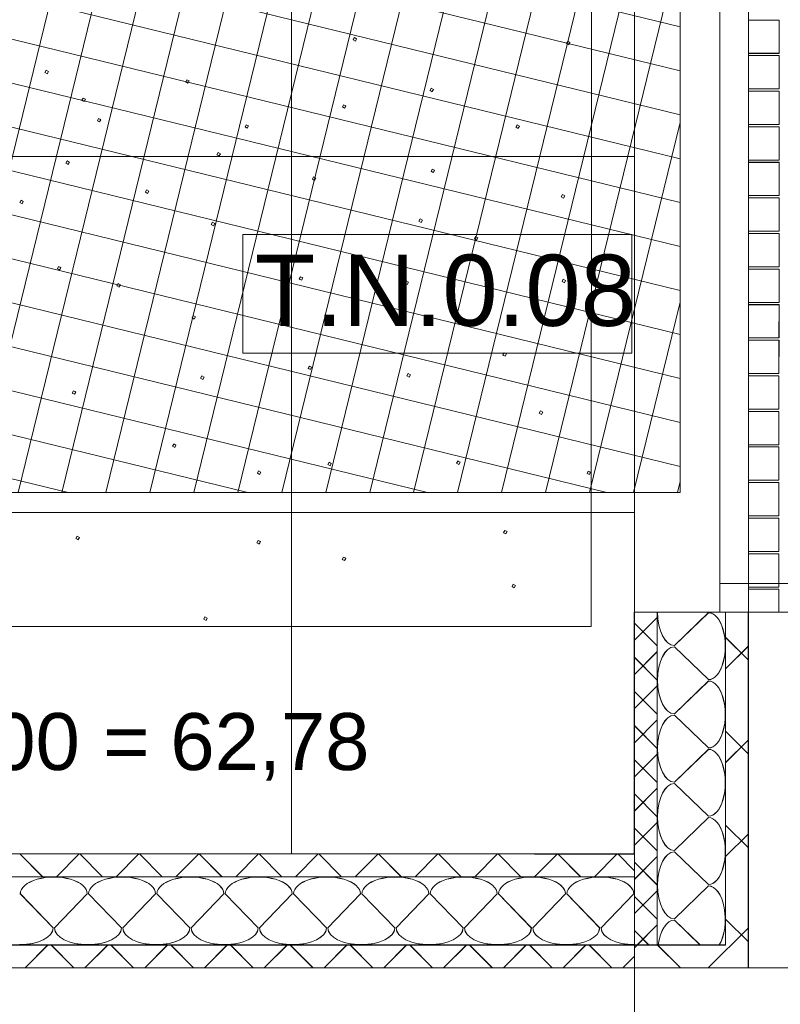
# Model space of a CAD drawing. Extents: x 229 to 926, y 37 to 878.
# Tile 33 of 194: x 531 to 558, y 96 to 131. Entities that reach past the tile are written whole.
import ezdxf
from ezdxf.lldxf.tags import DXFTag

# ---------------------------------------------------------------- set-up
doc = ezdxf.new("R2010")
doc.units = 0
doc.layers.get('0').update_dxf_attribs({"lineweight": 13})
doc.layers.add('A_BI_Aussenwand', color=5, linetype='Continuous', lineweight=18, true_color=0x0000ff, plot=False)
doc.layers.add('A_BI_Tuer', color=7, linetype='Continuous', lineweight=18, true_color=0xbdbbbb, plot=False)
for name, color, linetype, lineweight in [('Axen', 7, 'Continuous', 25), ('Axen-A03ENJ5PI0', 7, 'Continuous', 25), ('Beschriftung', 7, 'Continuous', 25), ('Beschriftung-A03ENJ5NI0', 7, 'Continuous', 25), ('Bewegungsfläche', 7, 'Continuous', 25), ('Boden', 7, 'Continuous', 25), ('Boden-A03ENJ5OI0', 7, 'Continuous', 25), ('Deckenspiegel', 7, 'Continuous', 25), ('Fullfläche', 7, 'Continuous', 25), ('Fullfläche-A03ENJ5QI0', 7, 'Continuous', 25), ('Maßlinien', 7, 'Continuous', 25), ('Maßlinien-A03ENJ5WI0', 7, 'Continuous', 25), ('Türen', 7, 'Continuous', 25), ('Türen-A03ENJ5UI0', 7, 'Continuous', 25), ('Wände', 7, 'Continuous', 25), ('Wände-A03ENJ5VI0', 7, 'Continuous', 25)]:
    doc.layers.add(name, color=color, linetype=linetype, lineweight=lineweight)
doc.styles.get("Standard").update_dxf_attribs({"font": 'arial.ttf'})
tags = doc.linetypes.add('ALL_S25', pattern=[0.001, 0, -0.001]).pattern_tags.tags
tags[6:7] = [DXFTag(74, 4), DXFTag(75, 0), DXFTag(340, '0'), DXFTag(46, 1.0), DXFTag(50, 0.0), DXFTag(44, 0.0), DXFTag(45, 0.0)]
tags[4:5] = [DXFTag(74, 4), DXFTag(75, 0), DXFTag(340, '0'), DXFTag(46, 1.0), DXFTag(50, 0.0), DXFTag(44, 0.0), DXFTag(45, 0.0)]
tags = doc.linetypes.add('ALL_S25-A03ENJ5XI0', pattern=[0.001, 0, -0.001]).pattern_tags.tags
tags[6:7] = [DXFTag(74, 4), DXFTag(75, 0), DXFTag(340, '0'), DXFTag(46, 1.0), DXFTag(50, 0.0), DXFTag(44, 0.0), DXFTag(45, 0.0)]
tags[4:5] = [DXFTag(74, 4), DXFTag(75, 0), DXFTag(340, '0'), DXFTag(46, 1.0), DXFTag(50, 0.0), DXFTag(44, 0.0), DXFTag(45, 0.0)]
tags = doc.linetypes.add('PUNKT2_S9', pattern=[0.001, 0, -0.001]).pattern_tags.tags
tags[6:7] = [DXFTag(74, 4), DXFTag(75, 0), DXFTag(340, '0'), DXFTag(46, 1.0), DXFTag(50, 0.0), DXFTag(44, 0.0), DXFTag(45, 0.0)]
tags[4:5] = [DXFTag(74, 4), DXFTag(75, 0), DXFTag(340, '0'), DXFTag(46, 1.0), DXFTag(50, 0.0), DXFTag(44, 0.0), DXFTag(45, 0.0)]
tags = doc.linetypes.add('PUNKT2_S9-A03ENJ5YI0', pattern=[0.001, 0, -0.001]).pattern_tags.tags
tags[6:7] = [DXFTag(74, 4), DXFTag(75, 0), DXFTag(340, '0'), DXFTag(46, 1.0), DXFTag(50, 0.0), DXFTag(44, 0.0), DXFTag(45, 0.0)]
tags[4:5] = [DXFTag(74, 4), DXFTag(75, 0), DXFTag(340, '0'), DXFTag(46, 1.0), DXFTag(50, 0.0), DXFTag(44, 0.0), DXFTag(45, 0.0)]

# ---------------------------------------------------------------- blocks, each defined once
blk = doc.blocks.new('Referenz-A03ENJ5LI0', base_point=(255.728, 65.704))
at = {"layer": 'Axen', "color": 0, "linetype": 'ALL_S25', "lineweight": -2, "ltscale": 0.13}
for p, q in [((552.834, 66.032), (552.834, 801.546)), ((735.547, 97.346), (301.608, 97.346))]:
    blk.add_line(p, q, dxfattribs=at)
at = {"layer": 'Beschriftung', "color": 0, "lineweight": -2}
for p, q in [((552.745, 123.109), (539.073, 123.11)), ((539.073, 123.11), (539.073, 118.944)), ((552.744, 118.942), (552.745, 123.109)), ((539.073, 118.944), (552.744, 118.942))]:
    blk.add_line(p, q, dxfattribs=at)
at = {"layer": 'Bewegungsfläche', "color": 0, "lineweight": -2}
for p, q in [((528.088, 114.046), (535.429, 144.046)), ((529.632, 114.046), (536.973, 144.046)), ((531.177, 114.046), (538.517, 144.046)), ((532.721, 114.046), (540.062, 144.046)), ((534.265, 114.046), (541.606, 144.046)), ((535.809, 114.046), (543.15, 144.046)), ((537.354, 114.046), (544.694, 144.046)), ((538.898, 114.046), (546.239, 144.046)), ((540.442, 114.046), (547.783, 144.046)), ((541.986, 114.046), (549.327, 144.046)), ((543.531, 114.046), (550.871, 144.046)), ((545.075, 114.046), (552.416, 144.046)), ((546.619, 114.046), (553.96, 144.046)), ((554.434, 114.046), (554.434, 144.046)), ((548.163, 114.046), (554.434, 139.672)), ((524.434, 137.745), (554.434, 130.405)), ((524.434, 136.201), (554.434, 128.861)), ((524.434, 134.657), (554.434, 127.316)), ((549.708, 114.046), (554.434, 133.361)), ((524.434, 133.113), (554.434, 125.772)), ((524.434, 131.568), (554.434, 124.228)), ((524.434, 130.024), (554.434, 122.684)), ((524.434, 128.48), (554.434, 121.139)), ((551.252, 114.046), (554.434, 127.05)), ((524.434, 126.936), (554.434, 119.595)), ((524.434, 125.392), (554.434, 118.051)), ((524.434, 123.847), (554.434, 116.507)), ((524.434, 122.303), (554.434, 114.962)), ((524.434, 120.759), (551.867, 114.046)), ((552.796, 114.046), (554.434, 120.738)), ((524.434, 119.215), (545.556, 114.046)), ((524.434, 117.67), (539.245, 114.046)), ((524.434, 116.126), (532.934, 114.046)), ((554.34, 114.046), (554.434, 114.428)), ((524.434, 114.046), (554.434, 114.046))]:
    blk.add_line(p, q, dxfattribs=at)
at = {"layer": 'Boden', "color": 0, "lineweight": -2}
for p, q in [((551.321, 153.34), (551.316, 109.34)), ((556.834, 152.846), (556.834, 109.846)), ((557.915, 130.644), (556.834, 130.644)), ((557.915, 129.474), (557.915, 130.644)), ((542.948, 129.947), (542.992, 130.028)), ((543.028, 129.903), (542.948, 129.947)), ((542.992, 130.028), (543.072, 129.983)), ((543.072, 129.983), (543.028, 129.903)), ((550.443, 129.814), (550.487, 129.895)), ((550.523, 129.77), (550.443, 129.814)), ((550.487, 129.895), (550.567, 129.85)), ((550.567, 129.85), (550.523, 129.77)), ((556.834, 129.474), (557.915, 129.474)), ((557.915, 129.394), (556.834, 129.394)), ((557.914, 128.224), (557.915, 129.394)), ((532.118, 128.798), (532.162, 128.879)), ((532.198, 128.754), (532.118, 128.798)), ((532.162, 128.879), (532.243, 128.834)), ((532.243, 128.834), (532.198, 128.754)), ((537.067, 128.467), (537.111, 128.547)), ((537.148, 128.422), (537.067, 128.467)), ((537.111, 128.547), (537.192, 128.503)), ((537.192, 128.503), (537.148, 128.422)), ((545.651, 128.171), (545.695, 128.252)), ((545.731, 128.127), (545.651, 128.171)), ((545.695, 128.252), (545.776, 128.207)), ((545.776, 128.207), (545.731, 128.127)), ((556.834, 128.224), (557.914, 128.224)), ((557.914, 128.144), (556.834, 128.144)), ((557.914, 126.974), (557.914, 128.144)), ((533.422, 127.823), (533.466, 127.904)), ((533.502, 127.779), (533.422, 127.823)), ((533.466, 127.904), (533.547, 127.86)), ((533.547, 127.86), (533.502, 127.779)), ((542.571, 127.588), (542.615, 127.669)), ((542.615, 127.669), (542.696, 127.625)), ((542.652, 127.544), (542.571, 127.588)), ((542.696, 127.625), (542.652, 127.544)), ((533.963, 127.106), (534.008, 127.187)), ((534.044, 127.062), (533.963, 127.106)), ((534.008, 127.187), (534.088, 127.142)), ((534.088, 127.142), (534.044, 127.062)), ((539.151, 126.886), (539.196, 126.966)), ((539.196, 126.966), (539.276, 126.922)), ((548.671, 126.883), (548.715, 126.963)), ((548.715, 126.963), (548.795, 126.919)), ((556.834, 126.974), (557.914, 126.974)), ((539.232, 126.841), (539.151, 126.886)), ((539.276, 126.922), (539.232, 126.841)), ((548.751, 126.839), (548.671, 126.883)), ((548.795, 126.919), (548.751, 126.839)), ((557.914, 126.894), (556.834, 126.894)), ((557.913, 125.724), (557.914, 126.894)), ((538.164, 125.911), (538.208, 125.992)), ((538.208, 125.992), (538.289, 125.947)), ((538.289, 125.947), (538.245, 125.867)), ((532.855, 125.617), (532.899, 125.698)), ((532.936, 125.573), (532.855, 125.617)), ((532.899, 125.698), (532.98, 125.654)), ((532.98, 125.654), (532.936, 125.573)), ((538.245, 125.867), (538.164, 125.911)), ((556.834, 125.724), (557.913, 125.724)), ((557.913, 125.644), (556.834, 125.644)), ((557.912, 124.474), (557.913, 125.644)), ((545.686, 125.328), (545.73, 125.408)), ((545.767, 125.284), (545.686, 125.328)), ((545.73, 125.408), (545.811, 125.364)), ((545.811, 125.364), (545.767, 125.284)), ((541.517, 125.053), (541.561, 125.134)), ((541.597, 125.009), (541.517, 125.053)), ((541.561, 125.134), (541.642, 125.089)), ((541.642, 125.089), (541.597, 125.009)), ((535.651, 124.597), (535.695, 124.678)), ((535.731, 124.553), (535.651, 124.597)), ((535.695, 124.678), (535.776, 124.634)), ((535.776, 124.634), (535.731, 124.553)), ((531.238, 124.231), (531.282, 124.311)), ((531.318, 124.187), (531.238, 124.231)), ((531.282, 124.311), (531.363, 124.267)), ((531.363, 124.267), (531.318, 124.187)), ((550.259, 124.429), (550.303, 124.509)), ((550.339, 124.384), (550.259, 124.429)), ((550.303, 124.509), (550.384, 124.465)), ((550.384, 124.465), (550.339, 124.384)), ((556.834, 124.474), (557.912, 124.474)), ((557.912, 124.394), (556.834, 124.394)), ((557.912, 123.224), (557.912, 124.394)), ((537.961, 123.457), (538.005, 123.538)), ((538.005, 123.538), (538.086, 123.493)), ((545.257, 123.579), (545.301, 123.659)), ((545.338, 123.534), (545.257, 123.579)), ((545.301, 123.659), (545.382, 123.615)), ((545.382, 123.615), (545.338, 123.534)), ((538.042, 123.413), (537.961, 123.457)), ((538.086, 123.493), (538.042, 123.413)), ((556.834, 123.224), (557.912, 123.224)), ((547.208, 122.959), (547.252, 123.039)), ((547.288, 122.914), (547.208, 122.959)), ((547.252, 123.039), (547.333, 122.995)), ((547.333, 122.995), (547.288, 122.914)), ((557.912, 123.144), (556.834, 123.144)), ((557.911, 121.974), (557.912, 123.144)), ((532.559, 121.907), (532.603, 121.988)), ((532.64, 121.863), (532.559, 121.907)), ((532.603, 121.988), (532.684, 121.944)), ((532.684, 121.944), (532.64, 121.863)), ((556.834, 121.974), (557.911, 121.974)), ((557.911, 121.894), (556.834, 121.894)), ((557.91, 120.724), (557.911, 121.894)), ((541.058, 121.545), (541.102, 121.626)), ((541.138, 121.501), (541.058, 121.545)), ((541.102, 121.626), (541.183, 121.582)), ((541.183, 121.582), (541.138, 121.501)), ((544.767, 121.395), (544.812, 121.476)), ((544.812, 121.476), (544.892, 121.431)), ((544.892, 121.431), (544.848, 121.351)), ((550.289, 121.459), (550.333, 121.54)), ((550.37, 121.415), (550.289, 121.459)), ((550.333, 121.54), (550.414, 121.495)), ((550.414, 121.495), (550.37, 121.415)), ((534.65, 121.307), (534.694, 121.388)), ((534.73, 121.263), (534.65, 121.307)), ((534.694, 121.388), (534.775, 121.343)), ((534.775, 121.343), (534.73, 121.263)), ((544.848, 121.351), (544.767, 121.395)), ((556.834, 120.724), (557.91, 120.724)), ((557.91, 120.644), (556.834, 120.644)), ((557.91, 119.474), (557.91, 120.644)), ((537.29, 120.179), (537.334, 120.26)), ((537.37, 120.135), (537.29, 120.179)), ((537.334, 120.26), (537.414, 120.215)), ((537.414, 120.215), (537.37, 120.135)), ((556.834, 119.474), (557.91, 119.474)), ((557.91, 119.394), (556.834, 119.394)), ((557.909, 118.224), (557.91, 119.394)), ((548.208, 118.875), (548.252, 118.956)), ((548.288, 118.831), (548.208, 118.875)), ((548.252, 118.956), (548.332, 118.912)), ((548.332, 118.912), (548.288, 118.831)), ((541.366, 118.407), (541.411, 118.487)), ((541.447, 118.363), (541.366, 118.407)), ((541.411, 118.487), (541.491, 118.443)), ((541.491, 118.443), (541.447, 118.363)), ((537.593, 118.06), (537.637, 118.14)), ((537.674, 118.015), (537.593, 118.06)), ((537.637, 118.14), (537.718, 118.096)), ((537.718, 118.096), (537.674, 118.015)), ((544.837, 118.145), (544.882, 118.226)), ((544.918, 118.101), (544.837, 118.145)), ((544.882, 118.226), (544.962, 118.182)), ((544.962, 118.182), (544.918, 118.101)), ((556.834, 118.224), (557.909, 118.224)), ((557.909, 118.144), (556.834, 118.144)), ((557.908, 116.974), (557.909, 118.144)), ((533.079, 117.539), (533.123, 117.619)), ((533.123, 117.619), (533.204, 117.575)), ((533.16, 117.495), (533.079, 117.539)), ((533.204, 117.575), (533.16, 117.495)), ((556.834, 116.974), (557.908, 116.974)), ((549.489, 116.832), (549.533, 116.912)), ((549.57, 116.788), (549.489, 116.832)), ((549.533, 116.912), (549.614, 116.868)), ((549.614, 116.868), (549.57, 116.788)), ((557.908, 116.894), (556.834, 116.894)), ((557.908, 115.724), (557.908, 116.894)), ((536.602, 115.668), (536.646, 115.748)), ((536.682, 115.623), (536.602, 115.668)), ((536.646, 115.748), (536.726, 115.704)), ((536.726, 115.704), (536.682, 115.623)), ((556.834, 115.724), (557.908, 115.724)), ((557.908, 115.644), (556.834, 115.644)), ((557.907, 114.474), (557.908, 115.644)), ((542.058, 115.025), (542.102, 115.106)), ((542.138, 114.981), (542.058, 115.025)), ((542.102, 115.106), (542.183, 115.062)), ((542.183, 115.062), (542.138, 114.981)), ((546.585, 115.071), (546.629, 115.152)), ((546.666, 115.027), (546.585, 115.071)), ((546.629, 115.152), (546.71, 115.107)), ((546.71, 115.107), (546.666, 115.027)), ((539.584, 114.723), (539.628, 114.803)), ((539.665, 114.679), (539.584, 114.723)), ((539.628, 114.803), (539.709, 114.759)), ((539.709, 114.759), (539.665, 114.679)), ((551.166, 114.716), (551.211, 114.796)), ((551.247, 114.672), (551.166, 114.716)), ((551.211, 114.796), (551.291, 114.752)), ((551.291, 114.752), (551.247, 114.672)), ((556.834, 114.474), (557.907, 114.474)), ((557.907, 114.394), (556.834, 114.394)), ((557.907, 113.224), (557.907, 114.394)), ((556.834, 113.224), (557.907, 113.224)), ((557.907, 113.144), (556.834, 113.144)), ((557.906, 111.974), (557.907, 113.144)), ((533.21, 112.432), (533.254, 112.513)), ((533.291, 112.388), (533.21, 112.432)), ((533.254, 112.513), (533.335, 112.469)), ((533.335, 112.469), (533.291, 112.388)), ((548.231, 112.634), (548.275, 112.714)), ((548.312, 112.589), (548.231, 112.634)), ((548.275, 112.714), (548.356, 112.67)), ((548.356, 112.67), (548.312, 112.589)), ((539.565, 112.28), (539.609, 112.361)), ((539.646, 112.236), (539.565, 112.28)), ((539.609, 112.361), (539.69, 112.317)), ((539.69, 112.317), (539.646, 112.236)), ((542.568, 111.695), (542.612, 111.776)), ((542.612, 111.776), (542.693, 111.732)), ((556.834, 111.974), (557.906, 111.974)), ((557.906, 111.894), (556.834, 111.894)), ((557.905, 110.724), (557.906, 111.894)), ((542.648, 111.651), (542.568, 111.695)), ((542.693, 111.732), (542.648, 111.651)), ((548.531, 110.742), (548.575, 110.823)), ((548.611, 110.698), (548.531, 110.742)), ((548.575, 110.823), (548.656, 110.779)), ((548.656, 110.779), (548.611, 110.698)), ((556.834, 110.724), (557.905, 110.724)), ((557.905, 110.644), (556.834, 110.644)), ((557.905, 109.846), (557.905, 110.644)), ((537.701, 109.593), (537.745, 109.674)), ((537.745, 109.674), (537.826, 109.63)), ((556.834, 109.846), (559.834, 109.846)), ((551.316, 109.34), (521.316, 109.344)), ((537.782, 109.549), (537.701, 109.593)), ((537.826, 109.63), (537.782, 109.549))]:
    blk.add_line(p, q, dxfattribs=at)
at = {"layer": 'Fullfläche', "color": 0, "lineweight": -2}
for p, q in [((555.434, 109.822), (554.234, 108.67)), ((552.834, 108.854), (553.634, 109.653)), ((552.834, 109.453), (553.634, 108.654)), ((554.234, 108.622), (555.434, 107.47)), ((556.834, 108.156), (556.034, 108.955)), ((556.834, 108.651), (556.034, 107.852)), ((552.834, 107.654), (553.634, 108.453)), ((552.834, 108.253), (553.634, 107.454)), ((552.834, 106.454), (553.634, 107.253)), ((555.434, 107.422), (554.234, 106.27)), ((552.834, 107.053), (553.634, 106.254)), ((554.234, 106.222), (555.434, 105.07)), ((552.834, 105.254), (553.634, 106.053)), ((552.834, 105.853), (553.634, 105.054)), ((556.834, 104.856), (556.034, 105.655)), ((556.834, 105.351), (556.034, 104.552)), ((552.834, 104.054), (553.634, 104.853)), ((555.434, 105.022), (554.234, 103.87)), ((552.834, 104.653), (553.634, 103.854)), ((554.234, 103.822), (555.434, 102.67)), ((552.834, 102.854), (553.634, 103.653)), ((552.834, 103.453), (553.634, 102.654)), ((552.834, 101.654), (553.634, 102.453)), ((555.434, 102.622), (554.234, 101.47)), ((552.834, 102.253), (553.634, 101.454)), ((556.834, 101.556), (556.034, 102.355)), ((556.834, 102.051), (556.034, 101.252)), ((554.234, 101.422), (555.434, 100.27)), ((531.243, 101.347), (532.043, 100.547)), ((533.325, 101.347), (532.526, 100.547)), ((533.343, 101.347), (534.142, 100.547)), ((535.425, 101.347), (534.626, 100.547)), ((535.443, 101.347), (536.243, 100.547)), ((537.525, 101.347), (536.726, 100.547)), ((537.543, 101.347), (538.343, 100.547)), ((539.625, 101.347), (538.826, 100.547)), ((539.643, 101.347), (540.442, 100.547)), ((541.725, 101.347), (540.926, 100.547)), ((541.743, 101.347), (542.543, 100.547)), ((543.825, 101.347), (543.026, 100.547)), ((543.843, 101.347), (544.643, 100.547)), ((545.925, 101.347), (545.126, 100.547)), ((545.944, 101.347), (546.743, 100.547)), ((548.025, 101.347), (547.226, 100.547)), ((548.044, 101.347), (548.843, 100.547)), ((550.125, 101.347), (549.326, 100.547)), ((550.144, 101.347), (550.943, 100.547)), ((552.225, 101.347), (551.426, 100.547)), ((552.244, 101.347), (552.834, 100.755)), ((552.834, 100.454), (553.634, 101.253)), ((552.834, 101.053), (553.634, 100.254)), ((552.834, 99.254), (553.634, 100.053)), ((555.434, 100.222), (554.234, 99.07)), ((531.258, 99.946), (532.41, 98.746)), ((532.458, 98.746), (533.61, 99.946)), ((533.658, 99.946), (534.81, 98.746)), ((534.858, 98.746), (536.01, 99.946)), ((536.058, 99.946), (537.21, 98.746)), ((537.258, 98.746), (538.41, 99.946)), ((538.458, 99.946), (539.61, 98.746)), ((539.658, 98.746), (540.81, 99.946)), ((540.858, 99.946), (542.01, 98.746)), ((542.058, 98.746), (543.21, 99.946)), ((543.258, 99.946), (544.41, 98.746)), ((544.458, 98.746), (545.61, 99.946)), ((545.658, 99.946), (546.81, 98.746)), ((546.858, 98.746), (548.01, 99.946)), ((548.058, 99.946), (549.21, 98.746)), ((549.258, 98.746), (550.41, 99.946)), ((550.458, 99.946), (551.61, 98.746)), ((551.658, 98.746), (552.81, 99.946)), ((552.834, 99.853), (553.634, 99.054)), ((554.234, 99.022), (555.146, 98.146)), ((556.834, 98.256), (556.034, 99.055)), ((552.834, 98.653), (553.341, 98.146)), ((552.926, 98.146), (553.634, 98.853)), ((556.834, 98.751), (555.427, 97.346)), ((531.429, 97.347), (532.228, 98.146)), ((533.139, 97.347), (532.34, 98.146)), ((533.529, 97.347), (534.328, 98.146)), ((535.239, 97.347), (534.44, 98.146)), ((535.629, 97.347), (536.428, 98.146)), ((537.34, 97.347), (536.54, 98.146)), ((537.729, 97.347), (538.528, 98.146)), ((539.44, 97.347), (538.64, 98.146)), ((539.829, 97.347), (540.628, 98.146)), ((541.54, 97.347), (540.74, 98.146)), ((541.929, 97.347), (542.728, 98.146)), ((543.64, 97.347), (542.84, 98.146)), ((544.029, 97.347), (544.828, 98.146)), ((545.74, 97.347), (544.94, 98.146)), ((546.129, 97.347), (546.928, 98.146)), ((547.84, 97.347), (547.04, 98.146)), ((548.229, 97.347), (549.028, 98.146)), ((549.94, 97.347), (549.14, 98.146)), ((550.329, 97.347), (551.128, 98.146)), ((552.04, 97.347), (551.24, 98.146)), ((552.928, 98.146), (552.834, 98.052)), ((554.445, 97.346), (553.644, 98.146)), ((552.429, 97.347), (552.834, 97.752))]:
    blk.add_line(p, q, dxfattribs=at)
for centre, major_axis, start_param, end_param in [((554.234, 109.846), (0, -1.176), 4.712389, 6.283185), ((555.434, 108.646), (0, -1.176), 0, 3.141593), ((554.234, 107.446), (0, -1.176), 3.141593, 4.712389), ((554.234, 107.446), (0, -1.176), 4.712389, 6.283185), ((555.434, 106.246), (0, -1.176), 0, 3.141593), ((554.234, 105.046), (0, -1.176), 3.141593, 4.712389), ((554.234, 105.046), (0, -1.176), 4.712389, 6.283185), ((555.434, 103.846), (0, -1.176), 0, 3.141593), ((554.234, 102.646), (0, -1.176), 3.141593, 4.712389), ((554.234, 102.646), (0, -1.176), 4.712389, 6.283185), ((555.434, 101.446), (0, -1.176), 0, 3.141593), ((554.234, 100.246), (0, -1.176), 3.141593, 4.712389), ((532.434, 99.946), (1.176, 0), 0, 3.141593), ((534.834, 99.946), (1.176, 0), 0, 3.141593), ((537.234, 99.946), (1.176, 0), 0, 3.141593), ((539.634, 99.946), (1.176, 0), 0, 3.141593), ((542.034, 99.946), (1.176, 0), 0, 3.141593), ((544.434, 99.946), (1.176, 0), 0, 3.141593), ((546.834, 99.946), (1.176, 0), 0, 3.141593), ((549.234, 99.946), (1.176, 0), 0, 3.141593), ((551.634, 99.946), (1.176, 0), 0, 3.141593), ((554.234, 100.246), (0, -1.176), 4.712389, 6.283185), ((555.434, 99.046), (0, -1.176), 0.699324, 3.141593), ((554.234, 97.846), (0, -1.176), 3.141593, 4.454389), ((531.234, 98.746), (1.176, 0), 4.712389, 6.283185), ((533.634, 98.746), (1.176, 0), 3.141593, 4.712389), ((533.634, 98.746), (1.176, 0), 4.712389, 6.283185), ((536.034, 98.746), (1.176, 0), 3.141593, 4.712389), ((536.034, 98.746), (1.176, 0), 4.712389, 6.283185), ((538.434, 98.746), (1.176, 0), 3.141593, 4.712389), ((538.434, 98.746), (1.176, 0), 4.712389, 6.283185), ((540.834, 98.746), (1.176, 0), 3.141593, 4.712389), ((540.834, 98.746), (1.176, 0), 4.712389, 6.283185), ((543.234, 98.746), (1.176, 0), 3.141593, 4.712389), ((543.234, 98.746), (1.176, 0), 4.712389, 6.283185), ((545.634, 98.746), (1.176, 0), 3.141593, 4.712389), ((545.634, 98.746), (1.176, 0), 4.712389, 6.283185), ((548.034, 98.746), (1.176, 0), 3.141593, 4.712389), ((548.034, 98.746), (1.176, 0), 4.712389, 6.283185), ((550.434, 98.746), (1.176, 0), 3.141593, 4.712389), ((550.434, 98.746), (1.176, 0), 4.712389, 6.283185), ((552.834, 98.746), (1.176, 0), 3.141593, 4.712389), ((552.834, 98.746), (1.176, 0), 4.712389, 4.712752)]:
    blk.add_ellipse(centre, major_axis=major_axis, ratio=0.5, start_param=start_param, end_param=end_param, dxfattribs=at)
at = {"layer": 'Türen', "color": 0, "linetype": 'PUNKT2_S9', "lineweight": -2, "ltscale": 0.13}
for p, q in [((555.834, 136.046), (555.834, 110.846)), ((556.834, 110.846), (556.834, 136.046))]:
    blk.add_line(p, q, dxfattribs=at)
at = {"layer": 'Türen', "color": 0, "lineweight": -2}
for p, q in [((556.834, 110.846), (555.834, 110.846)), ((555.834, 110.846), (555.834, 109.846)), ((556.834, 110.846), (582.034, 110.846)), ((556.834, 109.846), (556.834, 110.846))]:
    blk.add_line(p, q, dxfattribs=at)
blk.add_ellipse((556.834, 110.846), major_axis=(25.2, 0), ratio=1, start_param=0, end_param=1.570797, dxfattribs=at)
at = {"layer": 'Wände', "color": 0, "lineweight": -2}
for p, q in [((556.834, 109.846), (552.834, 109.846)), ((552.834, 109.846), (552.834, 98.146)), ((553.634, 109.846), (553.634, 98.146)), ((556.034, 109.846), (556.034, 98.146)), ((556.834, 97.346), (556.834, 109.846)), ((552.834, 101.346), (382.434, 101.346)), ((552.834, 101.346), (552.834, 101.346)), ((552.834, 100.547), (382.434, 100.546)), ((556.034, 98.146), (382.433, 98.146)), ((381.634, 97.346), (552.834, 97.346)), ((552.834, 97.346), (556.834, 97.346))]:
    blk.add_line(p, q, dxfattribs=at)
at = {"layer": 'Beschriftung', "color": 0, "lineweight": -2, "insert": (539.49, 122.4), "char_height": 2.5, "attachment_point": 1, "rotation": 359.9932}
blk.add_mtext('{\\fArial;T.N.0.08}', dxfattribs=at)
at = {"layer": 'Maßlinien', "color": 0, "lineweight": -2, "char_height": 2, "attachment_point": 1, "rotation": 0}
for s, insert in [('{\\fArial;±0,00}', (526.378, 106.295)), ('{\\fArial;62,78}', (536.53, 106.295)), ('{\\fArial;=}', (534.171, 106.295))]:
    blk.add_mtext(s, dxfattribs=dict(at, insert=insert))
blk = doc.blocks.new('Referenz-A03ENJ62I0', base_point=(255.728, 65.706))
at = {"layer": 'Axen-A03ENJ5PI0', "color": 0, "linetype": 'ALL_S25-A03ENJ5XI0', "lineweight": -2, "ltscale": 0.13}
for p, q in [((552.833, 66.032), (552.833, 801.546)), ((735.547, 97.348), (301.608, 97.348))]:
    blk.add_line(p, q, dxfattribs=at)
at = {"layer": 'Beschriftung-A03ENJ5NI0', "color": 0, "lineweight": -2}
for p, q in [((539.073, 123.112), (539.072, 118.945)), ((552.744, 123.11), (539.073, 123.112)), ((552.744, 118.943), (552.744, 123.11)), ((539.072, 118.945), (552.744, 118.943))]:
    blk.add_line(p, q, dxfattribs=at)
at = {"layer": 'Boden-A03ENJ5OI0', "color": 0, "lineweight": -2}
for p, q in [((551.321, 153.341), (551.315, 109.342)), ((556.833, 152.847), (556.833, 109.847)), ((557.915, 130.645), (556.833, 130.646)), ((557.914, 129.475), (557.915, 130.645)), ((542.947, 129.949), (542.991, 130.029)), ((543.028, 129.904), (542.947, 129.949)), ((542.991, 130.029), (543.072, 129.985)), ((543.072, 129.985), (543.028, 129.904)), ((550.442, 129.816), (550.487, 129.896)), ((550.523, 129.771), (550.442, 129.816)), ((550.487, 129.896), (550.567, 129.852)), ((550.567, 129.852), (550.523, 129.771)), ((556.833, 129.476), (557.914, 129.475)), ((557.914, 129.395), (556.833, 129.396)), ((557.914, 128.225), (557.914, 129.395)), ((532.117, 128.8), (532.162, 128.88)), ((532.198, 128.755), (532.117, 128.8)), ((532.162, 128.88), (532.242, 128.836)), ((532.242, 128.836), (532.198, 128.755)), ((537.067, 128.468), (537.111, 128.549)), ((537.147, 128.424), (537.067, 128.468)), ((537.111, 128.549), (537.191, 128.504)), ((537.191, 128.504), (537.147, 128.424)), ((545.65, 128.173), (545.695, 128.253)), ((545.731, 128.128), (545.65, 128.173)), ((545.695, 128.253), (545.775, 128.209)), ((545.775, 128.209), (545.731, 128.128)), ((556.833, 128.226), (557.914, 128.225)), ((557.914, 128.145), (556.833, 128.146)), ((557.913, 126.975), (557.914, 128.145)), ((533.421, 127.825), (533.466, 127.905)), ((533.502, 127.78), (533.421, 127.825)), ((533.466, 127.905), (533.546, 127.861)), ((533.546, 127.861), (533.502, 127.78)), ((542.571, 127.59), (542.615, 127.67)), ((542.615, 127.67), (542.696, 127.626)), ((542.651, 127.545), (542.571, 127.59)), ((542.696, 127.626), (542.651, 127.545)), ((533.963, 127.108), (534.007, 127.188)), ((534.044, 127.063), (533.963, 127.108)), ((534.007, 127.188), (534.088, 127.144)), ((534.088, 127.144), (534.044, 127.063)), ((539.151, 126.887), (539.195, 126.968)), ((539.195, 126.968), (539.276, 126.923)), ((548.67, 126.884), (548.714, 126.965)), ((548.714, 126.965), (548.795, 126.921)), ((556.833, 126.976), (557.913, 126.975)), ((539.231, 126.843), (539.151, 126.887)), ((539.276, 126.923), (539.231, 126.843)), ((548.751, 126.84), (548.67, 126.884)), ((548.795, 126.921), (548.751, 126.84)), ((557.913, 126.895), (556.833, 126.896)), ((557.913, 125.725), (557.913, 126.895)), ((538.164, 125.913), (538.208, 125.993)), ((538.208, 125.993), (538.289, 125.949)), ((538.289, 125.949), (538.244, 125.868)), ((532.855, 125.619), (532.899, 125.699)), ((532.935, 125.575), (532.855, 125.619)), ((532.899, 125.699), (532.979, 125.655)), ((532.979, 125.655), (532.935, 125.575)), ((538.244, 125.868), (538.164, 125.913)), ((556.833, 125.726), (557.913, 125.725)), ((557.913, 125.645), (556.833, 125.646)), ((557.912, 124.475), (557.913, 125.645)), ((545.686, 125.329), (545.73, 125.41)), ((545.766, 125.285), (545.686, 125.329)), ((545.73, 125.41), (545.81, 125.366)), ((545.81, 125.366), (545.766, 125.285)), ((541.517, 125.055), (541.561, 125.135)), ((541.597, 125.01), (541.517, 125.055)), ((541.561, 125.135), (541.641, 125.091)), ((541.641, 125.091), (541.597, 125.01)), ((535.651, 124.599), (535.695, 124.679)), ((535.731, 124.555), (535.651, 124.599)), ((535.695, 124.679), (535.775, 124.635)), ((535.775, 124.635), (535.731, 124.555)), ((531.237, 124.232), (531.282, 124.313)), ((531.318, 124.188), (531.237, 124.232)), ((531.282, 124.313), (531.362, 124.269)), ((531.362, 124.269), (531.318, 124.188)), ((550.258, 124.43), (550.303, 124.511)), ((550.339, 124.386), (550.258, 124.43)), ((550.303, 124.511), (550.383, 124.466)), ((550.383, 124.466), (550.339, 124.386)), ((556.833, 124.476), (557.912, 124.475)), ((557.912, 124.395), (556.833, 124.396)), ((557.911, 123.225), (557.912, 124.395)), ((537.961, 123.458), (538.005, 123.539)), ((538.005, 123.539), (538.086, 123.495)), ((538.086, 123.495), (538.041, 123.414)), ((545.257, 123.58), (545.301, 123.661)), ((545.337, 123.536), (545.257, 123.58)), ((545.301, 123.661), (545.382, 123.616)), ((545.382, 123.616), (545.337, 123.536)), ((538.041, 123.414), (537.961, 123.458)), ((556.833, 123.226), (557.911, 123.225)), ((547.207, 122.96), (547.252, 123.041)), ((547.288, 122.916), (547.207, 122.96)), ((547.252, 123.041), (547.332, 122.996)), ((547.332, 122.996), (547.288, 122.916)), ((557.911, 123.145), (556.833, 123.146)), ((557.911, 121.975), (557.911, 123.145)), ((532.559, 121.909), (532.603, 121.989)), ((532.639, 121.864), (532.559, 121.909)), ((532.603, 121.989), (532.684, 121.945)), ((532.684, 121.945), (532.639, 121.864)), ((556.833, 121.976), (557.911, 121.975)), ((557.911, 121.895), (556.833, 121.896)), ((557.91, 120.725), (557.911, 121.895)), ((541.058, 121.547), (541.102, 121.627)), ((541.138, 121.503), (541.058, 121.547)), ((541.102, 121.627), (541.182, 121.583)), ((541.182, 121.583), (541.138, 121.503)), ((544.767, 121.397), (544.811, 121.477)), ((544.811, 121.477), (544.892, 121.433)), ((544.892, 121.433), (544.848, 121.352)), ((550.289, 121.461), (550.333, 121.541)), ((550.369, 121.416), (550.289, 121.461)), ((550.333, 121.541), (550.413, 121.497)), ((550.413, 121.497), (550.369, 121.416)), ((534.649, 121.309), (534.694, 121.389)), ((534.73, 121.264), (534.649, 121.309)), ((534.694, 121.389), (534.774, 121.345)), ((534.774, 121.345), (534.73, 121.264)), ((544.848, 121.352), (544.767, 121.397)), ((556.833, 120.726), (557.91, 120.725)), ((557.91, 120.645), (556.833, 120.646)), ((557.909, 119.475), (557.91, 120.645)), ((537.289, 120.181), (537.333, 120.261)), ((537.37, 120.136), (537.289, 120.181)), ((537.333, 120.261), (537.414, 120.217)), ((537.414, 120.217), (537.37, 120.136)), ((556.833, 119.476), (557.909, 119.475)), ((557.909, 119.395), (556.833, 119.396)), ((557.909, 118.225), (557.909, 119.395)), ((548.207, 118.877), (548.251, 118.957)), ((548.288, 118.833), (548.207, 118.877)), ((548.251, 118.957), (548.332, 118.913)), ((548.332, 118.913), (548.288, 118.833)), ((541.366, 118.408), (541.41, 118.489)), ((541.446, 118.364), (541.366, 118.408)), ((541.41, 118.489), (541.491, 118.445)), ((541.491, 118.445), (541.446, 118.364)), ((537.593, 118.061), (537.637, 118.142)), ((537.673, 118.017), (537.593, 118.061)), ((537.637, 118.142), (537.718, 118.097)), ((537.718, 118.097), (537.673, 118.017)), ((544.837, 118.147), (544.881, 118.227)), ((544.917, 118.103), (544.837, 118.147)), ((544.881, 118.227), (544.962, 118.183)), ((544.962, 118.183), (544.917, 118.103)), ((556.833, 118.226), (557.909, 118.225)), ((557.909, 118.145), (556.833, 118.146)), ((557.908, 116.975), (557.909, 118.145)), ((533.079, 117.54), (533.123, 117.621)), ((533.123, 117.621), (533.204, 117.577)), ((533.159, 117.496), (533.079, 117.54)), ((533.204, 117.577), (533.159, 117.496)), ((556.833, 116.976), (557.908, 116.975)), ((549.489, 116.833), (549.533, 116.914)), ((549.569, 116.789), (549.489, 116.833)), ((549.533, 116.914), (549.613, 116.87)), ((549.613, 116.87), (549.569, 116.789)), ((557.908, 116.895), (556.833, 116.896)), ((557.907, 115.725), (557.908, 116.895)), ((536.601, 115.669), (536.645, 115.75)), ((536.682, 115.625), (536.601, 115.669)), ((536.645, 115.75), (536.726, 115.706)), ((536.726, 115.706), (536.682, 115.625)), ((556.833, 115.726), (557.907, 115.725)), ((557.907, 115.645), (556.833, 115.646)), ((557.907, 114.475), (557.907, 115.645)), ((542.058, 115.027), (542.102, 115.107)), ((542.138, 114.983), (542.058, 115.027)), ((542.102, 115.107), (542.182, 115.063)), ((542.182, 115.063), (542.138, 114.983)), ((546.585, 115.073), (546.629, 115.153)), ((546.665, 115.028), (546.585, 115.073)), ((546.629, 115.153), (546.709, 115.109)), ((546.709, 115.109), (546.665, 115.028)), ((539.584, 114.724), (539.628, 114.805)), ((539.664, 114.68), (539.584, 114.724)), ((539.628, 114.805), (539.708, 114.761)), ((539.708, 114.761), (539.664, 114.68)), ((551.166, 114.717), (551.21, 114.798)), ((551.247, 114.673), (551.166, 114.717)), ((551.21, 114.798), (551.291, 114.754)), ((551.291, 114.754), (551.247, 114.673)), ((556.833, 114.476), (557.907, 114.475)), ((557.907, 114.395), (556.833, 114.396)), ((557.906, 113.225), (557.907, 114.395)), ((556.833, 113.226), (557.906, 113.225)), ((557.906, 113.145), (556.833, 113.146)), ((557.905, 111.975), (557.906, 113.145)), ((533.21, 112.434), (533.254, 112.514)), ((533.29, 112.389), (533.21, 112.434)), ((533.254, 112.514), (533.334, 112.47)), ((533.334, 112.47), (533.29, 112.389)), ((548.231, 112.635), (548.275, 112.716)), ((548.311, 112.591), (548.231, 112.635)), ((548.275, 112.716), (548.355, 112.671)), ((548.355, 112.671), (548.311, 112.591)), ((539.565, 112.282), (539.609, 112.363)), ((539.645, 112.238), (539.565, 112.282)), ((539.609, 112.363), (539.69, 112.318)), ((539.69, 112.318), (539.645, 112.238)), ((542.567, 111.697), (542.612, 111.777)), ((542.612, 111.777), (542.692, 111.733)), ((542.692, 111.733), (542.648, 111.653)), ((556.833, 111.976), (557.905, 111.975)), ((557.905, 111.895), (556.833, 111.896)), ((557.905, 110.725), (557.905, 111.895)), ((542.648, 111.653), (542.567, 111.697)), ((548.531, 110.744), (548.575, 110.824)), ((548.611, 110.699), (548.531, 110.744)), ((548.575, 110.824), (548.655, 110.78)), ((548.655, 110.78), (548.611, 110.699)), ((556.833, 110.726), (557.905, 110.725)), ((557.905, 110.645), (556.833, 110.646)), ((557.904, 109.847), (557.905, 110.645)), ((537.701, 109.595), (537.745, 109.675)), ((537.745, 109.675), (537.826, 109.631)), ((556.833, 109.847), (559.833, 109.847)), ((551.315, 109.342), (521.316, 109.345)), ((537.781, 109.55), (537.701, 109.595)), ((537.826, 109.631), (537.781, 109.55))]:
    blk.add_line(p, q, dxfattribs=at)
at = {"layer": 'Deckenspiegel', "color": 0, "lineweight": -2}
for p, q in [((540.784, 101.348), (540.783, 162.847)), ((552.833, 162.847), (552.834, 101.348)), ((491.233, 125.847), (552.833, 125.847)), ((491.233, 113.347), (552.833, 113.348)), ((552.834, 101.348), (491.233, 101.348))]:
    blk.add_line(p, q, dxfattribs=at)
at = {"layer": 'Fullfläche-A03ENJ5QI0', "color": 0, "lineweight": -2}
for p, q in [((555.433, 109.824), (554.233, 108.672)), ((552.833, 108.856), (553.633, 109.655)), ((552.833, 109.455), (553.633, 108.656)), ((554.233, 108.624), (555.433, 107.472)), ((556.833, 108.158), (556.033, 108.957)), ((556.833, 108.653), (556.033, 107.854)), ((552.833, 107.656), (553.633, 108.455)), ((552.833, 108.255), (553.633, 107.456)), ((552.833, 106.456), (553.633, 107.255)), ((555.433, 107.424), (554.233, 106.272)), ((552.833, 107.055), (553.633, 106.256)), ((554.233, 106.224), (555.433, 105.072)), ((552.833, 105.256), (553.633, 106.055)), ((552.833, 105.855), (553.633, 105.056)), ((556.833, 104.858), (556.033, 105.657)), ((556.833, 105.353), (556.033, 104.554)), ((552.833, 104.056), (553.633, 104.855)), ((555.433, 105.024), (554.233, 103.872)), ((552.833, 104.655), (553.633, 103.856)), ((554.233, 103.824), (555.433, 102.672)), ((552.833, 102.856), (553.633, 103.655)), ((552.833, 103.455), (553.633, 102.656)), ((552.833, 101.656), (553.633, 102.455)), ((555.433, 102.624), (554.233, 101.472)), ((552.833, 102.255), (553.633, 101.456)), ((556.833, 101.558), (556.033, 102.357)), ((556.833, 102.053), (556.033, 101.254)), ((554.233, 101.424), (555.433, 100.272)), ((531.243, 101.348), (532.042, 100.548)), ((533.324, 101.348), (532.525, 100.548)), ((533.343, 101.348), (534.142, 100.548)), ((535.424, 101.348), (534.625, 100.548)), ((535.443, 101.348), (536.242, 100.548)), ((537.524, 101.348), (536.725, 100.548)), ((537.543, 101.348), (538.342, 100.548)), ((539.624, 101.348), (538.825, 100.548)), ((539.643, 101.348), (540.442, 100.548)), ((541.724, 101.348), (540.925, 100.548)), ((541.743, 101.348), (542.542, 100.548)), ((543.824, 101.348), (543.025, 100.548)), ((543.843, 101.348), (544.642, 100.548)), ((545.924, 101.348), (545.125, 100.548)), ((545.943, 101.348), (546.742, 100.548)), ((548.024, 101.348), (547.225, 100.548)), ((548.043, 101.348), (548.842, 100.548)), ((550.124, 101.348), (549.325, 100.548)), ((550.143, 101.348), (550.942, 100.548)), ((552.224, 101.348), (551.425, 100.548)), ((552.243, 101.348), (552.834, 100.757)), ((552.833, 100.456), (553.633, 101.255)), ((552.833, 101.055), (553.633, 100.256)), ((552.833, 99.256), (553.633, 100.055)), ((555.433, 100.224), (554.233, 99.072)), ((531.257, 99.948), (532.409, 98.748)), ((532.457, 98.748), (533.609, 99.948)), ((533.657, 99.948), (534.809, 98.748)), ((534.857, 98.748), (536.009, 99.948)), ((536.057, 99.948), (537.209, 98.748)), ((537.257, 98.748), (538.409, 99.948)), ((538.457, 99.948), (539.609, 98.748)), ((539.657, 98.748), (540.809, 99.948)), ((540.857, 99.948), (542.009, 98.748)), ((542.057, 98.748), (543.209, 99.948)), ((543.257, 99.948), (544.409, 98.748)), ((544.457, 98.748), (545.609, 99.948)), ((545.657, 99.948), (546.809, 98.748)), ((546.857, 98.748), (548.009, 99.948)), ((548.057, 99.948), (549.209, 98.748)), ((549.257, 98.748), (550.409, 99.948)), ((550.457, 99.948), (551.609, 98.748)), ((551.657, 98.748), (552.809, 99.948)), ((552.833, 99.855), (553.633, 99.056)), ((554.233, 99.024), (555.146, 98.148)), ((556.833, 98.258), (556.033, 99.057)), ((552.833, 98.655), (553.341, 98.148)), ((552.926, 98.148), (553.633, 98.855)), ((556.833, 98.753), (555.427, 97.348)), ((531.429, 97.348), (532.228, 98.148)), ((533.139, 97.348), (532.34, 98.148)), ((533.529, 97.348), (534.328, 98.148)), ((535.239, 97.348), (534.44, 98.148)), ((535.629, 97.348), (536.428, 98.148)), ((537.339, 97.348), (536.54, 98.148)), ((537.729, 97.348), (538.528, 98.148)), ((539.439, 97.348), (538.64, 98.148)), ((539.829, 97.348), (540.628, 98.148)), ((541.539, 97.348), (540.74, 98.148)), ((541.929, 97.348), (542.728, 98.148)), ((543.639, 97.348), (542.84, 98.148)), ((544.029, 97.348), (544.828, 98.148)), ((545.739, 97.348), (544.94, 98.148)), ((546.129, 97.348), (546.928, 98.148)), ((547.839, 97.348), (547.04, 98.148)), ((548.229, 97.348), (549.028, 98.148)), ((549.939, 97.348), (549.14, 98.148)), ((550.329, 97.348), (551.128, 98.148)), ((552.039, 97.348), (551.24, 98.148)), ((552.928, 98.148), (552.833, 98.054)), ((554.444, 97.348), (553.643, 98.148)), ((552.429, 97.348), (552.833, 97.753))]:
    blk.add_line(p, q, dxfattribs=at)
for centre, major_axis, start_param, end_param in [((554.233, 109.848), (0, -1.176), 4.712389, 6.283185), ((555.433, 108.648), (0, -1.176), 0, 3.141593), ((554.233, 107.448), (0, -1.176), 3.141593, 4.712389), ((554.233, 107.448), (0, -1.176), 4.712389, 6.283185), ((555.433, 106.248), (0, -1.176), 0, 3.141593), ((554.233, 105.048), (0, -1.176), 3.141593, 4.712389), ((554.233, 105.048), (0, -1.176), 4.712389, 6.283185), ((555.433, 103.848), (0, -1.176), 0, 3.141593), ((554.233, 102.648), (0, -1.176), 3.141593, 4.712389), ((554.233, 102.648), (0, -1.176), 4.712389, 6.283185), ((555.433, 101.448), (0, -1.176), 0, 3.141593), ((554.233, 100.248), (0, -1.176), 3.141593, 4.712389), ((532.433, 99.948), (1.176, 0), 0, 3.141593), ((534.833, 99.948), (1.176, 0), 0, 3.141593), ((537.233, 99.948), (1.176, 0), 0, 3.141593), ((539.633, 99.948), (1.176, 0), 0, 3.141593), ((542.033, 99.948), (1.176, 0), 0, 3.141593), ((544.433, 99.948), (1.176, 0), 0, 3.141593), ((546.833, 99.948), (1.176, 0), 0, 3.141593), ((549.233, 99.948), (1.176, 0), 0, 3.141593), ((551.633, 99.948), (1.176, 0), 0, 3.141593), ((554.233, 100.248), (0, -1.176), 4.712389, 6.283185), ((555.433, 99.048), (0, -1.176), 0.699324, 3.141593), ((554.233, 97.848), (0, -1.176), 3.141593, 4.454389), ((531.233, 98.748), (1.176, 0), 4.712389, 6.283185), ((533.633, 98.748), (1.176, 0), 3.141593, 4.712389), ((533.633, 98.748), (1.176, 0), 4.712389, 6.283185), ((536.033, 98.748), (1.176, 0), 3.141593, 4.712389), ((536.033, 98.748), (1.176, 0), 4.712389, 6.283185), ((538.433, 98.748), (1.176, 0), 3.141593, 4.712389), ((538.433, 98.748), (1.176, 0), 4.712389, 6.283185), ((540.833, 98.748), (1.176, 0), 3.141593, 4.712389), ((540.833, 98.748), (1.176, 0), 4.712389, 6.283185), ((543.233, 98.748), (1.176, 0), 3.141593, 4.712389), ((543.233, 98.748), (1.176, 0), 4.712389, 6.283185), ((545.633, 98.748), (1.176, 0), 3.141593, 4.712389), ((545.633, 98.748), (1.176, 0), 4.712389, 6.283185), ((548.033, 98.748), (1.176, 0), 3.141593, 4.712389), ((548.033, 98.748), (1.176, 0), 4.712389, 6.283185), ((550.433, 98.748), (1.176, 0), 3.141593, 4.712389), ((550.433, 98.748), (1.176, 0), 4.712389, 6.283185), ((552.833, 98.748), (1.176, 0), 3.141593, 4.712389), ((552.833, 98.748), (1.176, 0), 4.712389, 4.712752)]:
    blk.add_ellipse(centre, major_axis=major_axis, ratio=0.5, start_param=start_param, end_param=end_param, dxfattribs=at)
at = {"layer": 'Türen-A03ENJ5UI0', "color": 0, "linetype": 'PUNKT2_S9-A03ENJ5YI0', "lineweight": -2, "ltscale": 0.13}
for p, q in [((555.833, 136.048), (555.833, 110.847)), ((556.833, 110.847), (556.833, 136.048))]:
    blk.add_line(p, q, dxfattribs=at)
at = {"layer": 'Türen-A03ENJ5UI0', "color": 0, "lineweight": -2}
for p, q in [((556.833, 110.847), (555.833, 110.847)), ((555.833, 110.847), (555.833, 109.847)), ((556.833, 110.847), (582.033, 110.847)), ((556.833, 109.847), (556.833, 110.847))]:
    blk.add_line(p, q, dxfattribs=at)
blk.add_ellipse((556.833, 110.847), major_axis=(25.2, 0), ratio=1, start_param=0, end_param=1.570797, dxfattribs=at)
at = {"layer": 'Wände-A03ENJ5VI0', "color": 0, "lineweight": -2}
for p, q in [((556.833, 109.847), (552.833, 109.847)), ((552.833, 109.847), (552.833, 98.148)), ((553.633, 109.848), (553.633, 98.148)), ((556.033, 109.848), (556.033, 98.148)), ((556.833, 97.348), (556.833, 109.847)), ((552.833, 101.348), (382.434, 101.348)), ((552.834, 100.548), (382.434, 100.548)), ((556.033, 98.148), (382.433, 98.148)), ((381.634, 97.348), (552.833, 97.348)), ((552.833, 97.348), (556.833, 97.348))]:
    blk.add_line(p, q, dxfattribs=at)
at = {"layer": 'Beschriftung-A03ENJ5NI0', "color": 0, "lineweight": -2, "insert": (539.489, 122.402), "char_height": 2.49999, "attachment_point": 1, "rotation": 359.9932}
blk.add_mtext('{\\fArial;T.N.0.08}', dxfattribs=at)
at = {"layer": 'Maßlinien-A03ENJ5WI0', "color": 0, "lineweight": -2, "char_height": 2, "attachment_point": 1, "rotation": 0}
for s, insert in [('{\\fArial;±0,00}', (526.378, 106.296)), ('{\\fArial;62,78}', (536.529, 106.296)), ('{\\fArial;=}', (534.171, 106.296))]:
    blk.add_mtext(s, dxfattribs=dict(at, insert=insert))
blk = doc.blocks.new('Wand-A03ENJ7CI0', base_point=(381.626, 97.344))
at = {"color": 0, "linetype": 'ByBlock', "lineweight": -2, "ltscale": 0.18}
for p, q in [((549.326, 101.345), (385.626, 101.345)), ((549.326, 101.344), (549.326, 101.345)), ((549.326, 97.344), (381.626, 97.344))]:
    blk.add_line(p, q, dxfattribs=at)
blk = doc.blocks.new('Wand-A03ENJ7II0', base_point=(549.326, 97.344))
at = {"color": 0, "linetype": 'ByBlock', "lineweight": -2, "ltscale": 0.18}
for p, q in [((552.827, 101.344), (549.326, 101.344)), ((556.827, 97.344), (549.326, 97.344))]:
    blk.add_line(p, q, dxfattribs=at)
blk = doc.blocks.new('Wand-A03ENJ7KI0', base_point=(552.827, 97.344))
at = {"color": 0, "linetype": 'ByBlock', "lineweight": -2, "ltscale": 0.18}
for p, q in [((552.827, 109.846), (552.827, 101.344)), ((556.827, 109.846), (556.827, 97.344))]:
    blk.add_line(p, q, dxfattribs=at)
blk = doc.blocks.new('Tür-A03ENJ7MI0', base_point=(552.827, 109.846))
at = {"color": 0, "linetype": 'ByBlock', "lineweight": -2, "ltscale": 0.18}
for p, q in [((552.827, 136.046), (556.827, 136.046)), ((583.027, 109.846), (552.827, 109.846))]:
    blk.add_line(p, q, dxfattribs=at)
blk.add_ellipse((556.827, 109.846), major_axis=(26.2, 0), ratio=1, start_param=0, end_param=1.570796, dxfattribs=at)

msp = doc.modelspace()

# ---------------------------------------------------------------- block references
at = {"color": 251, "lineweight": 13, "ltscale": 0.13, "true_color": 0x606060}
for name, p in [('Referenz-A03ENJ5LI0', (255.728, 65.704)), ('Referenz-A03ENJ62I0', (255.728, 65.706))]:
    msp.add_blockref(name, p, dxfattribs=at)
at = {"layer": 'A_BI_Aussenwand', "ltscale": 0.18}
for name, p in [('Wand-A03ENJ7KI0', (552.827, 97.344)), ('Wand-A03ENJ7CI0', (381.626, 97.344)), ('Wand-A03ENJ7II0', (549.326, 97.344))]:
    msp.add_blockref(name, p, dxfattribs=at)
at = {"layer": 'A_BI_Tuer', "ltscale": 0.18}
msp.add_blockref('Tür-A03ENJ7MI0', (552.827, 109.846), dxfattribs=at)

doc.saveas('drawing.dxf')
